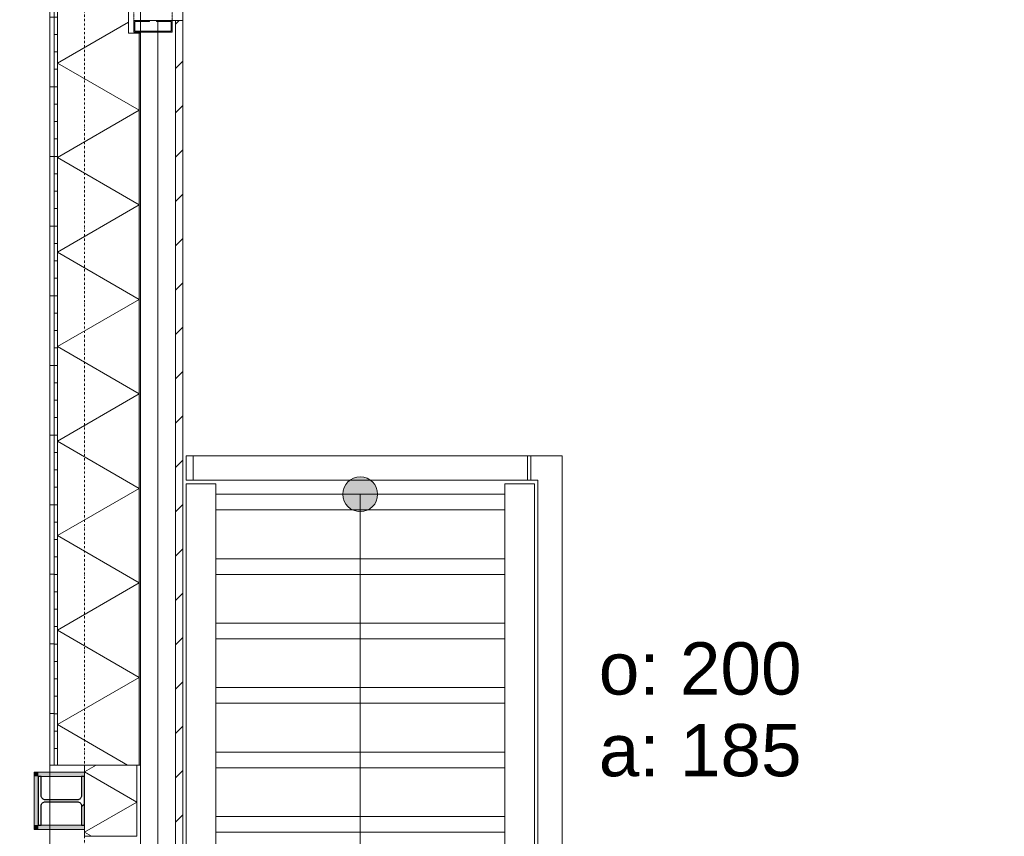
# Model space of a CAD drawing. Extents: x 0 to 92550, y 0 to 59400.
# Tile 85 of 94: x 43053 to 45881, y 42948 to 45292. Entities that reach past the tile are written whole.
import ezdxf
from ezdxf.xclip import XClip

# ---------------------------------------------------------------- set-up
doc = ezdxf.new("R2010")
doc.units = 0
doc.header["$MEASUREMENT"] = 0
doc.header["$XCLIPFRAME"] = 0
for name, pattern in [('Streep-punt fijn', [1251.000023, 626.000023, -312.5, 0, -312.5]), ('Streeplijn fijn', [234.119993, 155.999994, -78.119999]), ('Streeplijn ultrafijn', [117.37, 78.119999, -39.250001])]:
    doc.linetypes.add(name, pattern=pattern)
for name, color, linetype in [('ZZ 21 Buitenwand spouwblad hsb', 7, 'Continuous'), ('ZZ 21 Buitenwand spouwisolatie', 7, 'Continuous'), ('ZZ 24 Vaste trappen', 7, 'Continuous'), ('ZZ 28 HDC staalconstructies', 7, 'Continuous'), ('ZZ 31 Zonwering', 7, 'Continuous'), ('ZZ 34 Balustrades', 7, 'Continuous'), ('ZZ 41 Buitenwandafwerking gevelhout', 7, 'Continuous'), ('ZZ 42 Aftimmerwerk algemeen', 7, 'Continuous'), ('ZZ 43 Vloerafwerking algemeen', 7, 'Continuous'), ('ZZ A Stramien', 7, 'Continuous'), ('ZZ B Bouwbesluitlijnen', 7, 'Continuous'), ('ZZ Info_tekst Algemeen', 7, 'Continuous'), ('ZZ Zone Gebruiksruimten', 7, 'Continuous')]:
    doc.layers.add(name, color=color, linetype=linetype)
doc.styles.add('GENERATED_STYLE_2', font='arial.ttf')

# ---------------------------------------------------------------- blocks, each defined once
blk = doc.blocks.new('*X178')
at = {"layer": 'ZZ 21 Buitenwand spouwisolatie', "color": 7, "linetype": 'Continuous', "lineweight": 5, "ltscale": 0.01}
for p, q in [((43272, 43152), (43238.9, 43132.9)), ((43388.9, 43046.3), (43238.9, 43132.9)), ((43388.9, 43046.3), (43238.9, 42959.7)), ((43259.1, 42948), (43238.9, 42959.7))]:
    blk.add_line(p, q, dxfattribs=at)
blk = doc.blocks.new('*X215')
at = {"layer": 'ZZ 21 Buitenwand spouwblad hsb', "color": 7, "linetype": 'Continuous', "lineweight": 5, "ltscale": 0.01}
for p, q in [((43364.9, 45285.8), (43160.9, 45168)), ((43395.9, 45032.4), (43160.9, 45168)), ((43395.9, 45032.4), (43160.9, 44896.7)), ((43395.9, 44761), (43160.9, 44896.7)), ((43395.9, 44761), (43160.9, 44625.3)), ((43395.9, 44489.6), (43160.9, 44625.3)), ((43395.9, 44489.6), (43160.9, 44354)), ((43395.9, 44218.3), (43160.9, 44354)), ((43395.9, 44218.3), (43160.9, 44082.6)), ((43395.9, 43946.9), (43160.9, 44082.6)), ((43395.9, 43946.9), (43160.9, 43811.3)), ((43395.9, 43675.6), (43160.9, 43811.3)), ((43395.9, 43675.6), (43160.9, 43539.9)), ((43395.9, 43404.2), (43160.9, 43539.9)), ((43395.9, 43404.2), (43160.9, 43268.6)), ((43362.7, 43152), (43160.9, 43268.6))]:
    blk.add_line(p, q, dxfattribs=at)
blk = doc.blocks.new('Drawing_1_1', base_point=(5738.9, 6500))
at = {"layer": 'ZZ 21 Buitenwand spouwblad hsb', "linetype": 'Continuous', "lineweight": 0, "true_color": 0x000000}
h = blk.add_hatch(dxfattribs=at)
h.set_pattern_fill('930_Lijnen_vert_200_0001', color=18, style=0, pattern_type=2)
h.set_pattern_definition([(180, (5738.87, 6500), (0, 200), [])])
h.paths.add_polyline_path([(43138.9, 43152), (43151.9, 43152), (43151.9, 45317), (43138.9, 45317)])
h = blk.add_hatch(dxfattribs=at)
h.set_pattern_fill('325_Hout_plaatmateriaal__BC', color=18, style=0, pattern_type=2)
h.set_pattern_definition([(180, (5738.867, 6500), (0, 50), [])])
h.paths.add_polyline_path([(43151.9, 45317), (43151.9, 43152), (43160.9, 43152), (43160.9, 45317)])
at = {"layer": 'ZZ 21 Buitenwand spouwblad hsb', "linetype": 'Continuous', "lineweight": 0, "true_color": 0x7f7f7f}
blk.add_hatch(color=8, dxfattribs=at).paths.add_polyline_path([(43395.9, 45254), (43395.9, 43152), (43399.9, 43152), (43399.9, 45254)])
at = {"layer": 'ZZ 24 Vaste trappen', "linetype": 'Continuous', "lineweight": 0, "true_color": 0x000000}
blk.add_hatch(color=18, dxfattribs=at).paths.add_polyline_path([(43980.9, 43930), (43984.7, 43910.9), (43995.5, 43894.6), (44011.7, 43883.8), (44030.9, 43880), (44050, 43883.8), (44066.2, 43894.6), (44077.1, 43910.9), (44080.9, 43930), (44077.1, 43949.1), (44066.2, 43965.4), (44050, 43976.2), (44030.9, 43980), (44011.7, 43976.2), (43995.5, 43965.4), (43984.7, 43949.1)])
at = {"layer": 'ZZ 28 HDC staalconstructies', "linetype": 'Continuous', "lineweight": 0, "true_color": 0x000000}
h = blk.add_hatch(dxfattribs=at)
h.set_pattern_fill('515_Staal_0001', color=18, style=0, pattern_type=2)
h.set_pattern_definition([(225, (43105.87, 43120), (-159.1, 159.1), []), (225, (43052.83, 43173.03), (-159.1, 159.1), [])])
h.paths.add_polyline_path([(43230.4, 43035.3), (43230.4, 42980), (43238.9, 42980), (43238.9, 43120), (43230.4, 43120), (43230.4, 43064.8, -0.414214), (43218.4, 43052.8), (43126.4, 43052.8, -0.414214), (43114.4, 43064.8), (43114.4, 43120), (43105.9, 43120), (43105.9, 42980), (43114.4, 42980), (43114.4, 43035.3, -0.414214), (43126.4, 43047.2), (43218.4, 43047.2, -0.414214)])
at = {"layer": 'ZZ 41 Buitenwandafwerking gevelhout', "linetype": 'Continuous', "lineweight": 0, "true_color": 0x000000}
h = blk.add_hatch(dxfattribs=at)
h.set_pattern_fill('310_Naaldhout__01__0001', color=18, style=0, pattern_type=2)
h.set_pattern_definition([(45, (5738.87, 6500), (-63.63961, 63.63961), [])])
h.paths.add_polyline_path([(43499.9, 45290), (43499.9, 42660), (43520.9, 42660), (43520.9, 45290)])
at = {"layer": 'ZZ 42 Aftimmerwerk algemeen', "linetype": 'Continuous', "lineweight": 0, "true_color": 0x7f7f7f}
for points in [[(43105.9, 43132), (43093.9, 43132), (43105.9, 43120)], [(43105.9, 43120), (43093.9, 43132), (43093.9, 43120)], [(43105.9, 43120), (43238.9, 43120), (43238.9, 43132), (43105.9, 43132)], [(43105.9, 42980), (43105.9, 43120), (43093.9, 43120), (43093.9, 42980)], [(43105.9, 42980), (43093.9, 42968), (43105.9, 42968)], [(43093.9, 42980), (43093.9, 42968), (43105.9, 42980)], [(43105.9, 42968), (43238.9, 42968), (43238.9, 42980), (43105.9, 42980)]]:
    blk.add_hatch(color=8, dxfattribs=at).paths.add_polyline_path(points)
at = {"layer": 'ZZ 21 Buitenwand spouwblad hsb', "color": 7, "linetype": 'Streeplijn fijn', "lineweight": 9, "ltscale": 0.01}
blk.add_line((43399.9, 45254), (43399.9, 46456), dxfattribs=at)
at = {"layer": 'ZZ 21 Buitenwand spouwblad hsb', "color": 7, "linetype": 'Continuous', "lineweight": 9, "ltscale": 0.01}
for p, q in [((43151.9, 45317), (43151.9, 43152)), ((43160.9, 45317), (43160.9, 43152)), ((43364.9, 45254), (43364.9, 45317)), ((43399.9, 45254), (43364.9, 45254)), ((43395.9, 43152), (43395.9, 45254))]:
    blk.add_line(p, q, dxfattribs=at)
at = {"layer": 'ZZ 21 Buitenwand spouwblad hsb', "color": 7, "linetype": 'Streeplijn fijn', "lineweight": 9, "ltscale": 0.01, "flags": 128}
blk.add_lwpolyline([(43399.9, 45254), (43364.9, 45254), (43364.9, 46456), (43399.9, 46456)], close=True, dxfattribs=at)
at = {"layer": 'ZZ 21 Buitenwand spouwblad hsb', "color": 7, "linetype": 'Continuous', "lineweight": 9, "ltscale": 0.01, "flags": 128}
for points in [[(43138.9, 45317), (43138.9, 43152)], [(43399.9, 43152), (43399.9, 45254)], [(43151.9, 43152), (43138.9, 43152)], [(43160.9, 43152), (43151.9, 43152)], [(43395.9, 43152), (43160.9, 43152)], [(43399.9, 43152), (43395.9, 43152)]]:
    blk.add_lwpolyline(points, dxfattribs=at)
at = {"layer": 'ZZ 21 Buitenwand spouwisolatie', "color": 7, "linetype": 'Continuous', "lineweight": 9, "ltscale": 0.01, "flags": 128}
for points in [[(43238.9, 43152), (43238.9, 42948)], [(43388.9, 43152), (43238.9, 43152)], [(43388.9, 42948), (43388.9, 43152)], [(43238.9, 42948), (43388.9, 42948)]]:
    blk.add_lwpolyline(points, dxfattribs=at)
at = {"layer": 'ZZ 24 Vaste trappen', "color": 7, "linetype": 'Continuous', "lineweight": 9, "ltscale": 0.01}
for p, q in [((43530.9, 43960), (43530.9, 40634.1)), ((43530.9, 43960), (43615.9, 43960)), ((43615.9, 43960), (43615.9, 40634.1)), ((44445.9, 43960), (44445.9, 40634.1)), ((44445.9, 43960), (44530.9, 43960)), ((44530.9, 43960), (44530.9, 40634.1))]:
    blk.add_line(p, q, dxfattribs=at)
at = {"layer": 'ZZ 24 Vaste trappen', "color": 7, "linetype": 'Continuous', "lineweight": 5, "ltscale": 0.01}
for p, q in [((44030.9, 43930), (44030.9, 40773.2)), ((44030.9, 43880), (44030.9, 40600))]:
    blk.add_line(p, q, dxfattribs=at)
at = {"layer": 'ZZ 24 Vaste trappen', "color": 7, "linetype": 'Streeplijn fijn', "lineweight": 5, "ltscale": 0.01}
for p, q in [((43615.9, 43885), (44445.9, 43885)), ((43615.9, 43700), (44445.9, 43700)), ((43615.9, 43515), (44445.9, 43515)), ((43615.9, 43330), (44445.9, 43330)), ((43615.9, 43145), (44445.9, 43145)), ((43615.9, 42960), (44445.9, 42960))]:
    blk.add_line(p, q, dxfattribs=at)
at = {"layer": 'ZZ 24 Vaste trappen', "color": 7, "linetype": 'Continuous', "lineweight": 9, "ltscale": 0.01, "flags": 128}
for points in [[(43615.9, 43700), (44445.9, 43700), (44445.9, 43930), (43615.9, 43930)], [(43615.9, 43515), (44445.9, 43515), (44445.9, 43745), (43615.9, 43745)], [(43615.9, 43330), (44445.9, 43330), (44445.9, 43560), (43615.9, 43560)], [(43615.9, 43145), (44445.9, 43145), (44445.9, 43375), (43615.9, 43375)], [(43615.9, 42960), (44445.9, 42960), (44445.9, 43190), (43615.9, 43190)], [(43615.9, 42775), (44445.9, 42775), (44445.9, 43005), (43615.9, 43005)]]:
    blk.add_lwpolyline(points, close=True, dxfattribs=at)
at = {"layer": 'ZZ 24 Vaste trappen', "color": 7, "linetype": 'Continuous', "lineweight": 5, "ltscale": 0.01}
blk.add_circle((44030.9, 43930), 50, dxfattribs=at)
at = {"layer": 'ZZ 28 HDC staalconstructies', "color": 7, "linetype": 'Continuous', "lineweight": 25, "ltscale": 0.01, "flags": 128}
blk.add_lwpolyline([(43230.4, 43035.3), (43230.4, 42980), (43238.9, 42980), (43238.9, 43120), (43230.4, 43120), (43230.4, 43064.8, -0.414214), (43218.4, 43052.8), (43126.4, 43052.8, -0.414214), (43114.4, 43064.8), (43114.4, 43120), (43105.9, 43120), (43105.9, 42980), (43114.4, 42980), (43114.4, 43035.3, -0.414214), (43126.4, 43047.2), (43218.4, 43047.2, -0.414214)], format="xyb", close=True, dxfattribs=at)
at = {"layer": 'ZZ 31 Zonwering', "color": 7, "linetype": 'Continuous', "lineweight": 9, "ltscale": 0.01}
for p, q in [((43425.9, 45290), (43380.9, 45290)), ((43380.9, 45290), (43380.9, 45256.5)), ((43383.9, 45259.5), (43383.9, 45287)), ((43383.9, 45287), (43425.9, 45287)), ((43425.9, 45287), (43425.9, 45290)), ((43490.9, 45290), (43445.9, 45290)), ((43445.9, 45290), (43445.9, 45287)), ((43445.9, 45287), (43487.9, 45287)), ((43487.9, 45287), (43487.9, 45259.5)), ((43490.9, 45256.5), (43490.9, 45290)), ((43380.9, 45256.5), (43490.9, 45256.5)), ((43487.9, 45259.5), (43383.9, 45259.5))]:
    blk.add_line(p, q, dxfattribs=at)
at = {"layer": 'ZZ 31 Zonwering', "color": 7, "linetype": 'Streeplijn ultrafijn', "lineweight": 5, "ltscale": 0.01, "flags": 128}
blk.add_lwpolyline([(43380.9, 46453.5), (43490.9, 46453.5), (43490.9, 45256.5), (43380.9, 45256.5)], close=True, dxfattribs=at)
at = {"layer": 'ZZ 34 Balustrades', "color": 7, "linetype": 'Continuous', "lineweight": 9, "ltscale": 0.01}
for p, q in [((43530.9, 44040), (44610.9, 44040)), ((43530.9, 43970), (43530.9, 44040)), ((43550.9, 44040), (44510.9, 44040)), ((43550.9, 43970), (43550.9, 44040)), ((43550.9, 44040), (44510.9, 44040)), ((43550.9, 43970), (43550.9, 44040)), ((44510.9, 43970), (44510.9, 44040)), ((44510.9, 43970), (44510.9, 44040)), ((44520.9, 44040), (44610.9, 44040)), ((44520.9, 43970), (44520.9, 44040)), ((44610.9, 42685.9), (44610.9, 44040)), ((44610.9, 43822.5), (44610.9, 44040)), ((43530.9, 43970), (44540.9, 43970)), ((43550.9, 43970), (44510.9, 43970)), ((43550.9, 43970), (44510.9, 43970)), ((44520.9, 43970), (44540.9, 43970)), ((44540.9, 42685.9), (44540.9, 43970)), ((44540.9, 43822.5), (44540.9, 43970)), ((44540.9, 43822.5), (44540.9, 40529.1)), ((44610.9, 43822.5), (44610.9, 40529.1))]:
    blk.add_line(p, q, dxfattribs=at)
at = {"layer": 'ZZ 41 Buitenwandafwerking gevelhout', "color": 7, "linetype": 'Continuous', "lineweight": 5, "ltscale": 0.01}
for p, q in [((43449.9, 45290), (43399.9, 45290)), ((43449.9, 42660), (43449.9, 45290)), ((43499.9, 45290), (43449.9, 45290))]:
    blk.add_line(p, q, dxfattribs=at)
at = {"layer": 'ZZ 41 Buitenwandafwerking gevelhout', "color": 7, "linetype": 'Streeplijn fijn', "lineweight": 5, "ltscale": 0.01}
for p, q in [((43449.9, 45290), (43399.9, 45290)), ((43499.9, 45290), (43449.9, 45290))]:
    blk.add_line(p, q, dxfattribs=at)
at = {"layer": 'ZZ 41 Buitenwandafwerking gevelhout', "color": 7, "linetype": 'Continuous', "lineweight": 9, "ltscale": 0.01}
for p in [(43499.9, 42660), (43520.9, 45290)]:
    blk.add_line(p, (43499.9, 45290), dxfattribs=at)
at = {"layer": 'ZZ 41 Buitenwandafwerking gevelhout', "color": 7, "linetype": 'Streeplijn fijn', "lineweight": 9, "ltscale": 0.01}
blk.add_line((43520.9, 45290), (43499.9, 45290), dxfattribs=at)
at = {"layer": 'ZZ 41 Buitenwandafwerking gevelhout', "color": 7, "linetype": 'Continuous', "lineweight": 5, "ltscale": 0.01, "flags": 128}
blk.add_lwpolyline([(43399.9, 45290), (43399.9, 42660)], dxfattribs=at)
at = {"layer": 'ZZ 41 Buitenwandafwerking gevelhout', "color": 7, "linetype": 'Continuous', "lineweight": 9, "ltscale": 0.01, "flags": 128}
blk.add_lwpolyline([(43520.9, 42660), (43520.9, 45290)], dxfattribs=at)
at = {"layer": 'ZZ 42 Aftimmerwerk algemeen', "color": 7, "linetype": 'Continuous', "lineweight": 9, "ltscale": 0.01, "flags": 128}
for points in [[(43093.9, 43132), (43105.9, 43132)], [(43093.9, 43132), (43093.9, 42968)], [(43238.9, 43132), (43105.9, 43132)], [(43238.9, 43132), (43238.9, 43120)], [(43105.9, 42980), (43105.9, 43120)], [(43105.9, 43120), (43238.9, 43120)], [(43093.9, 42968), (43105.9, 42968)], [(43238.9, 42980), (43105.9, 42980)], [(43105.9, 42968), (43238.9, 42968)], [(43238.9, 42968), (43238.9, 42980)]]:
    blk.add_lwpolyline(points, dxfattribs=at)
at = {"layer": 'ZZ 43 Vloerafwerking algemeen', "color": 7, "linetype": 'Continuous', "lineweight": 15, "ltscale": 0.01, "flags": 128}
blk.add_lwpolyline([(28325.9, 38450), (42238.9, 38450), (42238.9, 38645), (43138.9, 38645), (43138.9, 42968), (43093.9, 42968), (43093.9, 43132), (43138.9, 43132), (43138.9, 47755), (43086.9, 47755), (43086.9, 47800), (39990.9, 47800), (39990.9, 47736), (39806.9, 47736), (39806.9, 47800), (35830.9, 47800), (35830.9, 47736), (35646.9, 47736), (35646.9, 47800), (28330.9, 47800)], dxfattribs=at)
at = {"layer": 'ZZ A Stramien', "color": 7, "linetype": 'Streep-punt fijn', "lineweight": 9, "ltscale": 0.01}
blk.add_line((43238.9, 6500), (43238.9, 52900), dxfattribs=at)
at = {"layer": 'ZZ B Bouwbesluitlijnen', "color": 255, "linetype": 'Continuous', "lineweight": 0, "ltscale": 0.01, "flags": 128}
blk.add_lwpolyline([(28371.4, 28002.5), (52706.4, 28002.5), (52706.4, 24697.5), (50606.4, 24697.5), (50606.4, 11218), (60020.9, 11218), (60020.9, 34182), (43520.9, 34182), (43520.9, 48182), (20738.9, 48182), (19796.4, 47413.7), (19796.4, 40012.5), (23638.9, 40012.5), (23638.9, 38400), (28371.4, 38400)], close=True, dxfattribs=at)
at = {"layer": 'ZZ Zone Gebruiksruimten', "color": 255, "linetype": 'Continuous', "lineweight": 0, "ltscale": 0.01, "flags": 128}
blk.add_lwpolyline([(38638.9, 47800), (38638.9, 40100), (43138.9, 40100), (43138.9, 47800)], close=True, dxfattribs=at)
at = {"layer": 'ZZ 34 Balustrades', "color": 7, "linetype": 'Continuous', "lineweight": 25, "ltscale": 0.01}
for name in ['*X215', '*X178']:
    blk.add_blockref(name, (0, 0), dxfattribs=at)
at = {"layer": 'ZZ Info_tekst Algemeen', "color": 7, "linetype": 'Continuous', "lineweight": 5, "insert": (44715.9, 43311.6), "char_height": 150, "attachment_point": 4, "line_spacing_factor": 0.938208, "style": 'GENERATED_STYLE_2'}
blk.add_mtext('\\A1;{\\pql;\\fArial|b0|i0|c0|p0;\\W1.000000;o: 200\\P\\pql;\\fArial|b0|i0|c0|p0;\\W1.000000;a: 185}', dxfattribs=at)

msp = doc.modelspace()

# ---------------------------------------------------------------- block references
at = {"color": 7, "linetype": 'Continuous', "lineweight": 25, "ltscale": 0.01}
ref = msp.add_blockref('Drawing_1_1', (5738.9, 6500), dxfattribs=at)
XClip(ref).set_block_clipping_path([(1000, 1000), (74950, 58400)])

doc.saveas('drawing.dxf')
